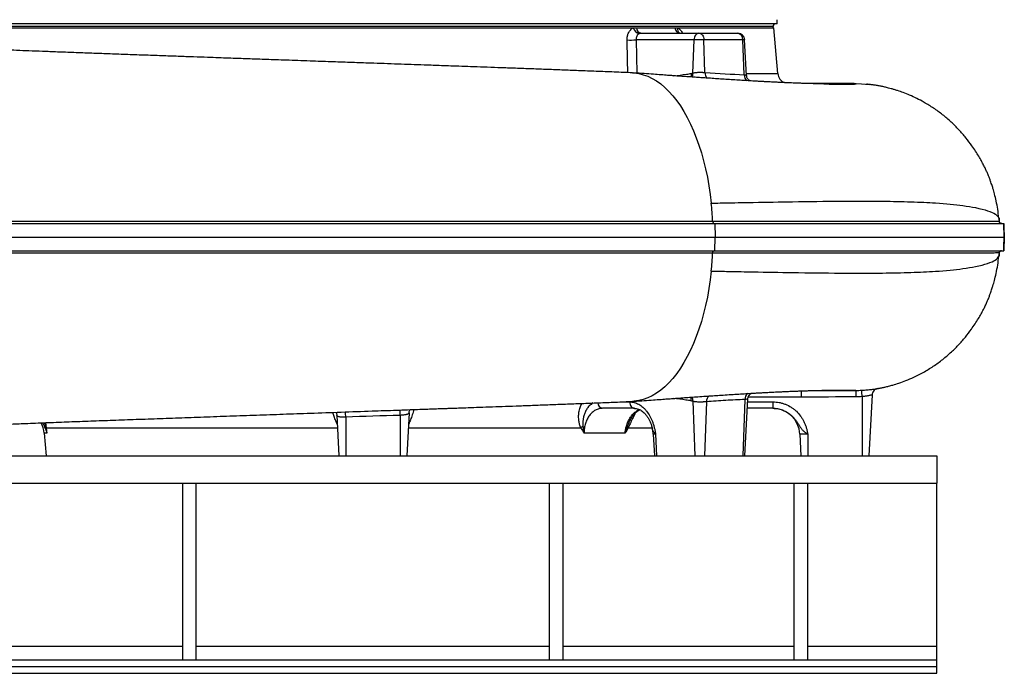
# Model space of a CAD drawing. Header units: millimetres. Extents: x 4 to 1093, y 9 to 2126.
# Tile 4 of 10: x 369 to 1093, y 9 to 490. Entities that reach past the tile are written whole.
import ezdxf

# ---------------------------------------------------------------- set-up
doc = ezdxf.new("R2010")
doc.units = ezdxf.units.MM

msp = doc.modelspace()

# ---------------------------------------------------------------- linework, layer by layer
at = {"color": 7, "linetype": 'Continuous', "lineweight": 25}
for p, q in [((926.22, 487.12), (331.22, 487.12)), ((926.22, 487.12), (926.22, 490.12)), ((333.72, 484.12), (820.29, 484.12)), ((820.29, 484.12), (822.76, 484.12)), ((822.76, 484.12), (850.93, 484.12)), ((825.98, 480.12), (868.57, 480.12)), ((850.93, 484.12), (853.06, 484.12)), ((853.06, 484.12), (923.72, 484.12)), ((868.57, 480.12), (868.92, 480.12)), ((868.92, 480.12), (897.22, 480.12)), ((897.22, 480.12), (897.29, 480.12)), ((923.22, 484.12), (923.22, 485.12)), ((926.67, 450.42), (923.72, 484.12)), ((865.04, 475.38), (822.46, 475.38)), ((864.12, 450.79), (865.04, 475.38)), ((872.25, 475.38), (865.04, 475.38)), ((873.09, 451.25), (872.25, 475.38)), ((900.94, 475.38), (872.25, 475.38)), ((901.95, 449.54), (900.94, 475.38)), ((903.65, 449.15), (902.28, 475.38)), ((982.07, 443.12), (949.23, 443.12)), ((1089.62, 344.1), (1089.27, 344.1)), ((1089.62, 344.1), (1089.62, 341.38)), ((880.33, 340.12), (880.61, 330.12)), ((880.33, 340.12), (880.34, 340.12)), ((880.34, 340.12), (880.62, 330.12)), ((880.33, 320.12), (880.61, 330.12)), ((880.34, 320.12), (880.62, 330.12)), ((880.61, 330.12), (880.62, 330.12)), ((880.33, 320.12), (880.34, 320.12)), ((878.7, 318.31), (878.7, 318.31)), ((1089.27, 316.13), (1089.62, 316.13)), ((1089.62, 318.43), (1089.62, 316.13)), ((1000.64, 218.76), (1000.21, 218.68)), ((1000.22, 218.68), (1000.21, 218.68)), ((902.5, 210.65), (900.96, 169.12)), ((902.42, 169.12), (904.62, 211.06)), ((943.81, 217.12), (943.81, 212.38)), ((988.72, 212.71), (988.72, 169.12)), ((996.08, 214.01), (993.72, 169.12)), ((821.19, 204.12), (797.65, 204.12)), ((864.11, 209.35), (865.6, 169.12)), ((874.15, 208.99), (872.68, 169.12)), ((923, 204.12), (904.26, 204.12)), ((923, 208.86), (923, 204.12)), ((602.16, 199.05), (603.72, 169.12)), ((608.72, 197.67), (608.72, 169.12)), ((648.72, 198.93), (648.72, 169.12)), ((655.39, 200.92), (653.72, 169.12)), ((388.31, 189.73), (388.63, 185.86)), ((834.47, 188.93), (834.44, 189.08)), ((386.73, 185.86), (388.2, 169.12)), ((814.25, 185.86), (784.09, 185.86)), ((835.02, 185.17), (835.86, 169.12)), ((836.73, 185.17), (837.32, 169.12)), ((948.72, 185.17), (942.88, 185.17)), ((942.88, 185.17), (943.72, 169.12)), ((948.72, 185.17), (948.72, 169.12)), ((213.72, 169.12), (1043.72, 169.12)), ((1043.72, 169.12), (1043.72, 149.12)), ((318.72, 149.12), (488.72, 149.12)), ((488.72, 19.12), (488.72, 149.12)), ((488.72, 149.12), (498.72, 149.12)), ((498.72, 19.12), (498.72, 149.12)), ((498.72, 149.12), (758.72, 149.12)), ((758.72, 19.12), (758.72, 149.12)), ((758.72, 149.12), (768.72, 149.12)), ((768.72, 19.12), (768.72, 149.12)), ((768.72, 149.12), (938.72, 149.12)), ((938.72, 19.12), (938.72, 149.12)), ((938.72, 149.12), (948.72, 149.12)), ((948.72, 19.12), (948.72, 149.12)), ((948.72, 149.12), (1043.72, 149.12)), ((1043.72, 29.12), (1043.72, 149.12)), ((1043.72, 19.12), (1043.72, 29.12)), ((213.72, 19.12), (1043.72, 19.12)), ((1043.72, 14.12), (1043.72, 19.12)), ((213.72, 14.12), (1043.72, 14.12)), ((213.72, 9.12), (1043.72, 9.12)), ((1043.72, 9.12), (1043.72, 14.12))]:
    msp.add_line(p, q, dxfattribs=at)
at = {"color": 8, "linetype": 'Continuous', "lineweight": 25}
for p, q in [((923.22, 485.12), (334.22, 485.12)), ((822.46, 475.38), (822.99, 450.8)), ((902.28, 475.38), (900.94, 475.38)), ((903.59, 450.42), (926.67, 450.42)), ((943.81, 212.38), (904.91, 212.38)), ((810.79, 208.86), (817.65, 208.86)), ((904.51, 208.86), (923, 208.86)), ((387.67, 193.57), (388.31, 189.73)), ((388.31, 189.73), (602.64, 189.73)), ((654.8, 189.73), (781.75, 189.73)), ((816.62, 189.73), (834.37, 189.73)), ((388.63, 185.86), (386.73, 185.86)), ((836.73, 185.17), (835.02, 185.17)), ((318.72, 29.12), (488.72, 29.12)), ((498.72, 29.12), (758.72, 29.12)), ((768.72, 29.12), (938.72, 29.12)), ((948.72, 29.12), (1043.72, 29.12))]:
    msp.add_line(p, q, dxfattribs=at)
at = {"color": 7, "linetype": 'Continuous', "lineweight": 25, "flags": 128}
for points in [[(868.57, 480.12), (867.9, 480.03), (867.26, 479.76), (866.66, 479.33), (866.13, 478.75), (865.69, 478.03), (865.36, 477.21), (865.13, 476.32), (865.04, 475.38)], [(868.92, 480.12), (869.55, 480.03), (870.15, 479.76), (870.71, 479.33), (871.21, 478.75), (871.63, 478.03), (871.94, 477.21), (872.15, 476.32), (872.25, 475.38)], [(819.78, 451.02), (821.01, 450.94), (824.33, 450.48), (827.63, 449.66), (830.91, 448.48), (834.15, 446.94), (837.34, 445.04), (840.47, 442.8), (843.54, 440.21), (846.53, 437.29), (849.44, 434.05), (852.25, 430.49), (854.96, 426.62), (857.56, 422.47), (860.04, 418.03), (862.4, 413.33), (864.62, 408.37), (866.71, 403.18), (868.64, 397.77), (870.43, 392.15), (872.06, 386.34), (873.52, 380.36), (874.82, 374.23), (875.95, 367.97), (876.91, 361.59), (877.68, 355.12)], [(982.07, 443.12), (988.28, 442.94), (994.16, 442.43)], [(877.68, 305.12), (876.91, 298.65), (875.95, 292.27), (874.82, 286), (873.52, 279.88), (872.06, 273.9), (870.43, 268.09), (868.64, 262.47), (866.71, 257.06), (864.62, 251.87), (862.4, 246.91), (860.04, 242.21), (857.56, 237.77), (854.96, 233.62), (852.25, 229.75), (849.44, 226.19), (846.53, 222.95), (843.54, 220.03), (840.47, 217.44), (837.34, 215.2), (834.15, 213.3), (830.91, 211.76), (827.63, 210.58), (824.33, 209.76), (821.01, 209.3), (819.78, 209.22)], [(817.65, 208.86), (817.75, 207.92), (817.97, 207.03), (818.31, 206.21), (818.75, 205.49), (819.28, 204.91), (819.88, 204.48), (820.52, 204.21), (821.19, 204.12)]]:
    msp.add_lwpolyline(points, dxfattribs=at)
at = {"color": 8, "linetype": 'Continuous', "lineweight": 25, "flags": 128}
for points in [[(816.31, 451.16), (816.11, 460.38), (815.78, 475.21)], [(949.34, 217.13), (956.91, 217.14), (970.01, 217.2), (984.12, 217.3), (984.12, 217.3), (984.12, 217.3)], [(648.72, 198.93), (648.7, 199.93), (648.67, 200.89), (648.65, 201.74), (648.63, 202.48), (648.61, 202.97)], [(608.72, 197.67), (608.69, 198.68), (608.65, 199.64), (608.62, 200.5), (608.59, 201.23), (608.58, 201.55)]]:
    msp.add_lwpolyline(points, dxfattribs=at)
at = {"color": 7, "linetype": 'Continuous', "lineweight": 25}
for centre, radius, start, end in [((925.22, 485.12), 2, 90, 180), ((825.83, 485.41), 5.69, 193.14047, 258.48425), ((826.77, 484.06), 4.02, 179.11101, 258.59581), ((855.15, 484.31), 4.22, 182.5787, 262.80681), ((896.53, 475.74), 4.43, 355.29623, 80.99458), ((897.29, 475.12), 5, 3, 90), ((817.96, 519.74), 44.59, 267.19514, 275.79041), ((934.64, 451.12), 8, 185, 246.54485), ((643.59, 330.43), 235.39, 2.79852, 6.02017), ((643.59, 329.81), 235.39, 353.97983, 357.20148), ((560.19, 191.35), 429.07, 2.85278, 3.48555), ((1001.07, 213.75), 5, 144.69644, 176.99999), ((922.91, 184.12), 20, 3, 90), ((366.81, 184.12), 20, 5, 27.87527), ((389.37, 189.04), 1.55, 151.71923, 180.67736), ((387.98, 188.3), 1.47, 77.00679, 89.22544), ((788.51, 182.77), 9.7, 122.78893, 134.1428), ((819.19, 191.69), 3.23, 193.69404, 217.36007), ((815.04, 184.12), 20, 3, 14.06828)]:
    msp.add_arc(centre, radius, start, end, dxfattribs=at)
at = {"color": 8, "linetype": 'Continuous', "lineweight": 25}
for centre, radius, start, end in [((856.63, 483.16), 3.69, 164.97689, 235.2817), ((858.44, 450.3), 5.71, 334.44793, 4.85109), ((878.29, 450.89), 5.22, 176.05859, 227.40844), ((906.95, 449.32), 5, 177.50127, 235.2511), ((1001.07, 213.75), 5, 99.58511, 144.69641), ((858.45, 209.82), 5.69, 355.30396, 26.94877), ((879.19, 209.31), 5.05, 128.48696, 183.67063), ((907.52, 210.93), 5.03, 125.11011, 183.15141), ((798.38, 208.27), 4.21, 181.22143, 259.90147)]:
    msp.add_arc(centre, radius, start, end, dxfattribs=at)
at = {"color": 7, "linetype": 'Continuous', "lineweight": 25}
for points, knots in [([(815.78, 475.21), (815.76, 476.19), (815.85, 477.14), (816.09, 478.3), (816.15, 478.53), (816.28, 478.98), (816.35, 479.2), (816.57, 479.85), (816.74, 480.26), (817.14, 481.05), (817.37, 481.43), (817.86, 482.12), (818.12, 482.44), (818.54, 482.88), (818.69, 483.02), (818.99, 483.28), (819.14, 483.41), (819.62, 483.76), (819.95, 483.96), (820.29, 484.12)], [0, 0, 0, 0, 0.25, 0.25, 0.3125, 0.3125, 0.375, 0.375, 0.5, 0.5, 0.625, 0.625, 0.75, 0.75, 0.8125, 0.8125, 0.875, 0.875, 1, 1, 1, 1]), ([(824.69, 479.84), (824.51, 479.76), (824.34, 479.66), (824.01, 479.43), (823.85, 479.3), (823.56, 479), (823.42, 478.84), (823.17, 478.5), (823.06, 478.31), (822.86, 477.91), (822.77, 477.71), (822.63, 477.27), (822.57, 477.05), (822.45, 476.35), (822.42, 475.87), (822.46, 475.38)], [0, 0, 0, 0, 0.125, 0.125, 0.25, 0.25, 0.375, 0.375, 0.5, 0.5, 0.625, 0.625, 0.75, 0.75, 1, 1, 1, 1]), ([(825.98, 480.12), (825.75, 480.12), (825.53, 480.1), (825.11, 480), (824.9, 479.93), (824.69, 479.84)], [0, 0, 0, 0, 0.5, 0.5, 1, 1, 1, 1]), ([(854.64, 480.12), (854.58, 480.13), (854.51, 480.13), (854.52, 480.13), (854.52, 480.13)], [0, 0, 0, 0, 0.994144, 1, 1, 1, 1]), ([(819.78, 451.02), (815.3, 451.2), (806.56, 451.56), (793.27, 452.08), (780.37, 452.58), (767.91, 453.06), (755.95, 453.51), (744.09, 453.95), (732.44, 454.37), (721.08, 454.79), (710.57, 455.17), (700.95, 455.51), (692.28, 455.82), (684.56, 456.09), (677.8, 456.33), (671.85, 456.54), (661.73, 456.9), (646.82, 457.42), (629.17, 458.04), (613.28, 458.6), (599.19, 459.09), (586.59, 459.53), (575.8, 459.91), (567.31, 460.21), (559.43, 460.48), (552.25, 460.73), (545.78, 460.96), (539.99, 461.17), (534.47, 461.36), (528.71, 461.57), (522.22, 461.8), (514.88, 462.06), (506.28, 462.36), (496.38, 462.71), (485.12, 463.12), (472.89, 463.55), (459.91, 464.02), (446.75, 464.49), (433.97, 464.95), (421.29, 465.41), (408.86, 465.87), (396.8, 466.32), (385.77, 466.74), (375.76, 467.13), (366.72, 467.49), (358.04, 467.85), (349.31, 468.23), (340.24, 468.63), (332.46, 469), (325.96, 469.32), (320.77, 469.59), (316.01, 469.85), (312.19, 470.06), (309.32, 470.23), (307.24, 470.36), (305.43, 470.47), (303.59, 470.59), (301.44, 470.73), (298.86, 470.91), (295.89, 471.12), (292.82, 471.36), (289.75, 471.62), (286.81, 471.89), (284.04, 472.18), (282.52, 472.39), (281.71, 472.51)], [0, 0, 0, 0, 0.024604, 0.047978, 0.070155, 0.091156, 0.11099, 0.12966, 0.149337, 0.167526, 0.184222, 0.199422, 0.213125, 0.225124, 0.235676, 0.244783, 0.252961, 0.282903, 0.314091, 0.33478, 0.356517, 0.379316, 0.393244, 0.406631, 0.418887, 0.430015, 0.44021, 0.449232, 0.457253, 0.466156, 0.476458, 0.488162, 0.501276, 0.517895, 0.536352, 0.556662, 0.578839, 0.601994, 0.624295, 0.64567, 0.66937, 0.691669, 0.712537, 0.731971, 0.749981, 0.76666, 0.785585, 0.80545, 0.826243, 0.838931, 0.851945, 0.864711, 0.875645, 0.882659, 0.888583, 0.893419, 0.898359, 0.904953, 0.913214, 0.923153, 0.93482, 0.948264, 0.963554, 0.980784, 1, 1, 1, 1]), ([(961.01, 442.84), (960.47, 442.85), (959.39, 442.86), (956.85, 442.91), (953.6, 442.99), (950.27, 443.09), (947.18, 443.18), (944.28, 443.28), (941.57, 443.38), (939.12, 443.47), (936.73, 443.57), (934.25, 443.67), (931.45, 443.79), (928.47, 443.93), (925.63, 444.06), (923.21, 444.18), (921.05, 444.29), (918.83, 444.41), (916.21, 444.55), (913.33, 444.71), (909.92, 444.9), (906.02, 445.12), (901.39, 445.4), (896.41, 445.7), (891.18, 446.04), (885.97, 446.37), (880.87, 446.71), (876.24, 447.02), (871.91, 447.31), (867.89, 447.59), (863.8, 447.87), (859.92, 448.15), (856.96, 448.35), (854.85, 448.5), (853.19, 448.62), (851.15, 448.77), (848.56, 448.95), (845.07, 449.2), (840.53, 449.53), (834.82, 449.94), (828.13, 450.42), (823.3, 450.77), (820.74, 450.96)], [0, 0, 0, 0, 0.035224, 0.070737, 0.106659, 0.140078, 0.169572, 0.195353, 0.220459, 0.246019, 0.266322, 0.288653, 0.313028, 0.339053, 0.362264, 0.381442, 0.39602, 0.412182, 0.432087, 0.454276, 0.474817, 0.504838, 0.53566, 0.568315, 0.60271, 0.635742, 0.665604, 0.696241, 0.718734, 0.742068, 0.766255, 0.789138, 0.808143, 0.816167, 0.82451, 0.835744, 0.849963, 0.8672, 0.893046, 0.923749, 0.959392, 1, 1, 1, 1]), ([(862.82, 447.94), (862.83, 447.96), (863.08, 448.37), (863.22, 449.3), (863.27, 450.21), (863.24, 450.58), (863.24, 450.61)], [0, 0, 0, 0, 0.029914, 0.609955, 0.971232, 1, 1, 1, 1]), ([(864.12, 450.79), (864.41, 450.89), (864.73, 450.97), (865.41, 451.13), (865.77, 451.19), (866.33, 451.27), (866.52, 451.3), (866.92, 451.34), (867.12, 451.36), (867.72, 451.41), (868.13, 451.43), (868.95, 451.45), (869.37, 451.45), (870.19, 451.44), (870.58, 451.43), (871.17, 451.4), (871.36, 451.39), (871.74, 451.37), (871.92, 451.35), (872.45, 451.31), (872.78, 451.28), (873.09, 451.25)], [0, 0, 0, 0, 0.125, 0.125, 0.25, 0.25, 0.3125, 0.3125, 0.375, 0.375, 0.5, 0.5, 0.625, 0.625, 0.75, 0.75, 0.8125, 0.8125, 0.875, 0.875, 1, 1, 1, 1]), ([(906.17, 445.12), (906.09, 445.16), (905.76, 445.33), (905.14, 445.83), (904.45, 446.62), (903.94, 447.63), (903.67, 448.51), (903.68, 449.02), (903.69, 449.14)], [0, 0, 0, 0, 0.063747, 0.257609, 0.470021, 0.695631, 0.928342, 1, 1, 1, 1]), ([(960.66, 442.85), (960.92, 442.84), (963.39, 442.79), (967.22, 442.74), (972.14, 442.68), (976.38, 442.66), (979.9, 442.68), (982.47, 442.72), (983.96, 442.8), (984.38, 442.9), (983.83, 443), (982.66, 443.08), (982.07, 443.12)], [0, 0, 0, 0, 0.010873, 0.105329, 0.200522, 0.296455, 0.411611, 0.527746, 0.644745, 0.762515, 0.880979, 1, 1, 1, 1]), ([(1089.29, 344.1), (1089.06, 346.27), (1088.59, 350.51), (1087.48, 356.42), (1086.28, 361.51), (1085.14, 365.52), (1084.22, 368.43), (1083.56, 370.37), (1083.06, 371.75), (1082.47, 373.35), (1081.65, 375.45), (1080.58, 377.97), (1079.44, 380.46), (1078.14, 383.12), (1076.47, 386.27), (1074.5, 389.72), (1072.16, 393.49), (1069.07, 398.04), (1065.03, 403.38), (1059.96, 409.21), (1054.23, 414.91), (1048.01, 420.22), (1041.38, 425.07), (1034.98, 429.03), (1029.06, 432.17), (1023.92, 434.54), (1019.2, 436.42), (1015.41, 437.74), (1012.45, 438.66), (1010.23, 439.3), (1007.7, 439.97), (1005.03, 440.6), (1002.35, 441.17), (999.76, 441.65), (997.21, 442.05), (994.61, 442.39), (992.95, 442.56), (992.06, 442.65)], [0, 0, 0, 0, 0.038959, 0.07634, 0.107732, 0.132694, 0.150904, 0.162148, 0.169294, 0.176509, 0.191661, 0.208481, 0.227572, 0.24854, 0.270685, 0.294449, 0.320217, 0.348304, 0.389773, 0.435751, 0.482899, 0.530389, 0.578049, 0.625709, 0.661346, 0.694735, 0.724289, 0.750112, 0.765313, 0.778944, 0.791355, 0.811764, 0.836825, 0.867753, 0.905111, 0.949156, 1, 1, 1, 1]), ([(877.68, 355.12), (879.84, 355.16), (884.16, 355.24), (894.6, 355.43), (912.78, 355.76), (953.68, 356.46), (992.89, 356.81), (1025.09, 356.19), (1045.51, 355.25), (1061.13, 353.73), (1077.32, 351.05), (1086.56, 347.89), (1088.99, 345.08), (1089.27, 344.1)], [0, 0, 0, 0, 0.0154066, 0.0308131, 0.0752934, 0.1494272, 0.3471175, 0.4223331, 0.4975487, 0.6012194, 0.6634218, 0.821574, 0.9036625, 0.9036625, 0.9036625, 0.9036625]), ([(344, 341.94), (364.61, 341.94), (385.76, 341.94), (418.27, 341.94), (429.24, 341.94), (451.44, 341.94), (462.67, 341.94), (479.72, 341.94), (485.44, 341.94), (496.94, 341.94), (502.72, 341.94), (520.18, 341.94), (531.81, 341.94), (555.09, 341.94), (566.73, 341.94), (590.02, 341.94), (601.67, 341.94), (624.96, 341.94), (636.61, 341.93), (654.09, 341.93), (659.92, 341.93), (668.66, 341.93), (671.57, 341.93), (677.4, 341.93), (680.31, 341.93), (694.87, 341.93), (706.39, 341.93), (729.17, 341.93), (740.42, 341.93), (762.68, 341.93), (773.69, 341.93), (795.44, 341.93), (806.18, 341.93), (822.11, 341.93), (827.39, 341.93), (837.87, 341.93), (843.08, 341.93), (853.43, 341.93), (858.56, 341.93), (866.17, 341.93), (868.7, 341.93), (872.46, 341.93), (874.34, 341.92), (876.53, 341.92), (877.61, 341.92), (878.16, 341.92), (878.39, 341.92), (878.55, 341.92), (878.63, 341.92), (878.7, 341.92)], [0, 0, 0, 0, 0.125, 0.125, 0.1875, 0.1875, 0.25, 0.25, 0.28125, 0.28125, 0.3125, 0.3125, 0.375, 0.375, 0.4375, 0.4375, 0.5, 0.5, 0.5625, 0.5625, 0.59375, 0.59375, 0.609375, 0.609375, 0.625, 0.625, 0.6875, 0.6875, 0.75, 0.75, 0.8125, 0.8125, 0.875, 0.875, 0.90625, 0.90625, 0.9375, 0.9375, 0.96875, 0.96875, 0.984375, 0.984375, 0.992187, 0.996094, 0.998047, 0.999023, 0.999512, 0.999512, 1, 1, 1, 1]), ([(878.7, 341.92), (878.72, 341.68), (878.75, 341.44), (878.84, 341.11), (878.88, 341.01), (878.96, 340.81), (879.01, 340.72), (879.1, 340.56), (879.16, 340.48), (879.27, 340.35), (879.33, 340.3), (879.46, 340.21), (879.52, 340.18), (879.65, 340.13), (879.72, 340.12), (879.79, 340.12)], [0, 0, 0, 0, 0.25, 0.25, 0.375, 0.375, 0.5, 0.5, 0.625, 0.625, 0.75, 0.75, 0.875, 0.875, 1, 1, 1, 1]), ([(878.7, 341.92), (880.67, 341.92), (882.63, 341.91), (886.54, 341.9), (888.48, 341.9), (894.28, 341.89), (898.11, 341.88), (905.69, 341.86), (909.43, 341.86), (914.99, 341.85), (916.83, 341.85), (920.49, 341.84), (922.31, 341.84), (931.32, 341.83), (938.32, 341.83), (951.92, 341.83), (958.51, 341.83), (977.67, 341.84), (989.62, 341.85), (1006.28, 341.87), (1011.62, 341.88), (1018.02, 341.89), (1019.29, 341.89), (1021.79, 341.89), (1023.02, 341.89), (1026.67, 341.9), (1029.04, 341.9), (1040.56, 341.91), (1048.74, 341.91), (1057.63, 341.91), (1059.35, 341.91), (1062.63, 341.9), (1064.2, 341.9), (1068.7, 341.89), (1071.42, 341.88), (1075.08, 341.87), (1076.23, 341.87), (1078.38, 341.86), (1079.39, 341.85), (1082.19, 341.84), (1083.77, 341.83), (1086.36, 341.82), (1087.38, 341.81), (1088.86, 341.8), (1089.31, 341.81), (1089.51, 341.82)], [0, 0, 0, 0, 0.015625, 0.015625, 0.03125, 0.03125, 0.0625, 0.0625, 0.09375, 0.09375, 0.109375, 0.109375, 0.125, 0.125, 0.1875, 0.1875, 0.25, 0.25, 0.375, 0.375, 0.4375, 0.4375, 0.453125, 0.453125, 0.46875, 0.46875, 0.5, 0.5, 0.625, 0.625, 0.65625, 0.65625, 0.6875, 0.6875, 0.75, 0.75, 0.78125, 0.78125, 0.8125, 0.8125, 0.875, 0.875, 0.9375, 0.9375, 1, 1, 1, 1]), ([(1089.27, 344.1), (1089.26, 344.09), (1089.27, 343.89), (1089.32, 343.4), (1089.34, 343.29), (1089.36, 343.05), (1089.38, 342.92), (1089.43, 342.5), (1089.47, 342.18), (1089.51, 341.82)], [0, 0, 0, 0, 0.5, 0.5, 0.625, 0.625, 0.75, 0.75, 1, 1, 1, 1]), ([(1091.52, 340.12), (1091.4, 340.12), (1091.28, 340.13), (1091.04, 340.17), (1090.92, 340.21), (1090.59, 340.33), (1090.4, 340.45), (1090.15, 340.66), (1090.08, 340.74), (1089.95, 340.89), (1089.89, 340.98), (1089.74, 341.22), (1089.67, 341.4), (1089.62, 341.57)], [0, 0, 0, 0, 0.125, 0.125, 0.25, 0.25, 0.5, 0.5, 0.625, 0.625, 0.75, 0.75, 1, 1, 1, 1]), ([(1089.62, 341.16), (1089.69, 341.02), (1089.78, 340.89), (1090, 340.65), (1090.13, 340.53), (1090.42, 340.34), (1090.59, 340.26), (1090.95, 340.15), (1091.15, 340.12), (1091.35, 340.12)], [0, 0, 0, 0, 0.25, 0.25, 0.5, 0.5, 0.75, 0.75, 1, 1, 1, 1]), ([(342.29, 340.12), (347.7, 340.12), (353.17, 340.12), (391.13, 340.12), (425.46, 340.12), (496.19, 340.12), (532.58, 340.12), (587.23, 340.12), (605.45, 340.12), (641.69, 340.12), (659.72, 340.12), (713.32, 340.12), (748.44, 340.12), (816.42, 340.12), (849.26, 340.12), (880.33, 340.12)], [0.3537028, 0.3537028, 0.3537028, 0.3537028, 0.375, 0.375, 0.5, 0.5, 0.625, 0.625, 0.6875, 0.6875, 0.75, 0.75, 0.875, 0.875, 0.9999988, 0.9999988, 0.9999988, 0.9999988]), ([(880.34, 340.12), (884.8, 340.12), (889.29, 340.12), (898.1, 340.12), (902.44, 340.12), (915.3, 340.12), (923.63, 340.12), (947.86, 340.12), (963, 340.12), (991.06, 340.12), (1003.99, 340.12), (1027.46, 340.12), (1038.01, 340.12), (1056.51, 340.12), (1064.46, 340.12), (1077.49, 340.12), (1082.59, 340.12), (1089.89, 340.12), (1092.09, 340.12), (1092.85, 340.12), (1092.87, 340.12), (1092.89, 340.12)], [0, 0, 0, 0, 0.03125, 0.03125, 0.0625, 0.0625, 0.125, 0.125, 0.25, 0.25, 0.375, 0.375, 0.5, 0.5, 0.625, 0.625, 0.75, 0.75, 0.875, 0.875, 0.8788333, 0.8788333, 0.8788333, 0.8788333]), ([(1092.89, 340.12), (1092.91, 339.4), (1092.93, 338.65), (1092.99, 337.08), (1093.02, 336.26), (1093.07, 334.99), (1093.09, 334.56), (1093.12, 333.68), (1093.14, 333.24), (1093.2, 331.92), (1093.25, 331.02), (1093.3, 330.12)], [0, 0, 0, 0, 0.25, 0.25, 0.5, 0.5, 0.625, 0.625, 0.75, 0.75, 1, 1, 1, 1]), ([(1093.35, 330.12), (1093.3, 331.02), (1093.26, 331.91), (1093.2, 333.24), (1093.18, 333.68), (1093.14, 334.55), (1093.12, 334.98), (1093.07, 336.24), (1093.04, 337.06), (1092.99, 338.24), (1092.98, 338.63), (1092.95, 339.39), (1092.94, 339.76), (1092.93, 340.12)], [0, 0, 0, 0, 0.25, 0.25, 0.375, 0.375, 0.5, 0.5, 0.75, 0.75, 0.875, 0.875, 1, 1, 1, 1]), ([(341.41, 330.12), (347.03, 330.12), (352.71, 330.12), (390.92, 330.12), (425.29, 330.12), (496.09, 330.12), (532.52, 330.12), (587.22, 330.12), (605.46, 330.12), (641.74, 330.12), (659.78, 330.12), (713.43, 330.12), (748.59, 330.12), (816.64, 330.12), (849.51, 330.12), (880.61, 330.12)], [0.3528839, 0.3528839, 0.3528839, 0.3528839, 0.375, 0.375, 0.5, 0.5, 0.625, 0.625, 0.6875, 0.6875, 0.75, 0.75, 0.875, 0.875, 1, 1, 1, 1]), ([(880.62, 330.12), (885.09, 330.12), (889.58, 330.12), (898.4, 330.12), (902.75, 330.12), (915.62, 330.12), (923.96, 330.12), (948.22, 330.12), (963.37, 330.12), (991.47, 330.12), (1004.41, 330.12), (1027.91, 330.12), (1038.47, 330.12), (1056.99, 330.12), (1064.95, 330.12), (1078, 330.12), (1083.1, 330.12), (1090.33, 330.12), (1092.52, 330.12), (1093.3, 330.12)], [0, 0, 0, 0, 0.03125, 0.03125, 0.0625, 0.0625, 0.125, 0.125, 0.25, 0.25, 0.375, 0.375, 0.5, 0.5, 0.625, 0.625, 0.75, 0.75, 0.8722161, 0.8722161, 0.8722161, 0.8722161]), ([(1092.89, 320.12), (1092.91, 320.84), (1092.93, 321.59), (1092.99, 323.16), (1093.02, 323.98), (1093.07, 325.25), (1093.09, 325.68), (1093.12, 326.56), (1093.14, 327), (1093.2, 328.32), (1093.25, 329.22), (1093.3, 330.12)], [0, 0, 0, 0, 0.25, 0.25, 0.5, 0.5, 0.625, 0.625, 0.75, 0.75, 1, 1, 1, 1]), ([(1093.35, 330.12), (1093.3, 329.22), (1093.26, 328.33), (1093.2, 327), (1093.18, 326.55), (1093.14, 325.69), (1093.12, 325.26), (1093.07, 324), (1093.04, 323.18), (1092.99, 321.99), (1092.98, 321.6), (1092.95, 320.85), (1092.94, 320.48), (1092.93, 320.12)], [0, 0, 0, 0, 0.25, 0.25, 0.375, 0.375, 0.5, 0.5, 0.75, 0.75, 0.875, 0.875, 1, 1, 1, 1]), ([(342.29, 320.12), (347.7, 320.12), (353.17, 320.12), (391.13, 320.12), (425.46, 320.12), (496.19, 320.12), (532.58, 320.12), (587.23, 320.12), (605.45, 320.12), (641.69, 320.12), (659.72, 320.12), (713.32, 320.12), (748.44, 320.12), (816.42, 320.12), (849.26, 320.12), (880.33, 320.12)], [0.3537028, 0.3537028, 0.3537028, 0.3537028, 0.375, 0.375, 0.5, 0.5, 0.625, 0.625, 0.6875, 0.6875, 0.75, 0.75, 0.875, 0.875, 1, 1, 1, 1]), ([(878.7, 318.31), (878.72, 318.56), (878.75, 318.8), (878.84, 319.13), (878.88, 319.23), (878.96, 319.43), (879.01, 319.52), (879.1, 319.68), (879.16, 319.76), (879.27, 319.89), (879.33, 319.94), (879.46, 320.03), (879.52, 320.06), (879.65, 320.11), (879.72, 320.12), (879.79, 320.12)], [0, 0, 0, 0, 0.25, 0.25, 0.375, 0.375, 0.5, 0.5, 0.625, 0.625, 0.75, 0.75, 0.875, 0.875, 1, 1, 1, 1]), ([(880.34, 320.12), (884.8, 320.12), (889.29, 320.12), (898.1, 320.12), (902.44, 320.12), (915.3, 320.12), (923.63, 320.12), (947.86, 320.12), (963, 320.12), (991.06, 320.12), (1003.99, 320.12), (1027.46, 320.12), (1038.01, 320.12), (1056.51, 320.12), (1064.46, 320.12), (1077.49, 320.12), (1082.59, 320.12), (1089.89, 320.12), (1092.09, 320.12), (1092.85, 320.12), (1092.87, 320.12), (1092.89, 320.12)], [0.0000021, 0.0000021, 0.0000021, 0.0000021, 0.03125, 0.03125, 0.0625, 0.0625, 0.125, 0.125, 0.25, 0.25, 0.375, 0.375, 0.5, 0.5, 0.625, 0.625, 0.75, 0.75, 0.875, 0.875, 0.8788333, 0.8788333, 0.8788333, 0.8788333]), ([(1091.34, 320.12), (1091.15, 320.12), (1090.96, 320.09), (1090.59, 319.98), (1090.43, 319.9), (1090.13, 319.71), (1090, 319.6), (1089.78, 319.35), (1089.69, 319.22), (1089.62, 319.09)], [0, 0, 0, 0, 0.25, 0.25, 0.5, 0.5, 0.75, 0.75, 1, 1, 1, 1]), ([(1089.62, 318.67), (1089.67, 318.84), (1089.74, 319.01), (1089.94, 319.34), (1090.07, 319.5), (1090.32, 319.71), (1090.41, 319.78), (1090.6, 319.9), (1090.7, 319.95), (1090.92, 320.03), (1091.04, 320.06), (1091.28, 320.11), (1091.4, 320.12), (1091.52, 320.12)], [0, 0, 0, 0, 0.25, 0.25, 0.5, 0.5, 0.625, 0.625, 0.75, 0.75, 0.875, 0.875, 1, 1, 1, 1]), ([(878.7, 318.31), (876.23, 318.31), (873.73, 318.31), (868.72, 318.31), (866.21, 318.31), (858.62, 318.31), (853.51, 318.31), (843.18, 318.31), (837.98, 318.31), (827.52, 318.31), (822.26, 318.31), (806.38, 318.31), (795.66, 318.31), (773.96, 318.31), (762.99, 318.31), (740.79, 318.31), (729.56, 318.31), (706.85, 318.31), (695.36, 318.31), (680.84, 318.31), (677.93, 318.31), (672.12, 318.31), (669.21, 318.31), (660.49, 318.31), (654.68, 318.31), (637.24, 318.3), (625.62, 318.3), (602.38, 318.3), (590.77, 318.3), (567.54, 318.3), (555.92, 318.3), (532.7, 318.3), (521.09, 318.3), (503.68, 318.3), (497.89, 318.3), (486.36, 318.3), (480.61, 318.3), (463.47, 318.3), (452.15, 318.3), (435.35, 318.3), (429.77, 318.3), (418.68, 318.29), (413.16, 318.29), (385.79, 318.29), (364.56, 318.29), (344, 318.29)], [0, 0, 0, 0, 0.015625, 0.015625, 0.03125, 0.03125, 0.0625, 0.0625, 0.09375, 0.09375, 0.125, 0.125, 0.1875, 0.1875, 0.25, 0.25, 0.3125, 0.3125, 0.375, 0.375, 0.390625, 0.390625, 0.40625, 0.40625, 0.4375, 0.4375, 0.5, 0.5, 0.5625, 0.5625, 0.625, 0.625, 0.6875, 0.6875, 0.71875, 0.71875, 0.75, 0.75, 0.8125, 0.8125, 0.84375, 0.84375, 0.875, 0.875, 1, 1, 1, 1]), ([(877.68, 305.12), (879.84, 305.08), (884.16, 305), (894.6, 304.81), (912.77, 304.48), (953.61, 303.78), (992.77, 303.42), (1024.98, 304.05), (1045.42, 304.98), (1061.06, 306.51), (1077.28, 309.19), (1086.54, 312.34), (1088.98, 315.16), (1089.26, 316.13)], [0, 0, 0, 0, 0.0154066, 0.0308131, 0.0752934, 0.1494272, 0.3471175, 0.4223331, 0.4975487, 0.6012194, 0.6634218, 0.821574, 0.9036643, 0.9036643, 0.9036643, 0.9036643]), ([(1089.51, 318.42), (1089.31, 318.43), (1088.85, 318.44), (1087.37, 318.43), (1086.36, 318.43), (1083.76, 318.41), (1082.18, 318.4), (1079.38, 318.39), (1078.38, 318.38), (1076.22, 318.37), (1075.07, 318.37), (1071.42, 318.36), (1068.7, 318.35), (1064.2, 318.34), (1062.63, 318.34), (1059.35, 318.33), (1057.63, 318.33), (1048.73, 318.33), (1040.56, 318.33), (1029.04, 318.34), (1026.67, 318.34), (1023.02, 318.35), (1021.78, 318.35), (1019.28, 318.35), (1018.02, 318.35), (1011.62, 318.36), (1006.28, 318.37), (989.63, 318.39), (977.68, 318.4), (958.52, 318.41), (951.92, 318.41), (938.33, 318.41), (931.32, 318.4), (922.31, 318.4), (920.49, 318.39), (916.83, 318.39), (914.99, 318.39), (909.43, 318.38), (905.68, 318.38), (898.11, 318.36), (894.28, 318.35), (888.48, 318.34), (886.54, 318.34), (882.63, 318.33), (880.67, 318.32), (878.7, 318.31)], [0, 0, 0, 0, 0.0625, 0.0625, 0.125, 0.125, 0.1875, 0.1875, 0.21875, 0.21875, 0.25, 0.25, 0.3125, 0.3125, 0.34375, 0.34375, 0.375, 0.375, 0.5, 0.5, 0.53125, 0.53125, 0.546875, 0.546875, 0.5625, 0.5625, 0.625, 0.625, 0.75, 0.75, 0.8125, 0.8125, 0.875, 0.875, 0.890625, 0.890625, 0.90625, 0.90625, 0.9375, 0.9375, 0.96875, 0.96875, 0.984375, 0.984375, 1, 1, 1, 1]), ([(999.29, 218.55), (999.4, 218.56), (999.8, 218.63), (1000.68, 218.78), (1001.87, 219), (1003.42, 219.31), (1005.63, 219.78), (1008.37, 220.43), (1011.83, 221.37), (1016.11, 222.7), (1021.25, 224.57), (1026.88, 227), (1033.34, 230.25), (1040.21, 234.37), (1047.2, 239.37), (1053.64, 244.79), (1059.49, 250.52), (1064.61, 256.35), (1068.7, 261.68), (1071.84, 266.25), (1074.22, 270.05), (1076.25, 273.55), (1077.96, 276.76), (1079.32, 279.51), (1080.48, 282.02), (1081.57, 284.6), (1082.41, 286.73), (1083.02, 288.36), (1083.51, 289.73), (1084.17, 291.64), (1085.08, 294.51), (1086.22, 298.52), (1087.45, 303.65), (1088.58, 309.64), (1089.05, 313.94), (1089.29, 316.13)], [0, 0, 0, 0, 0.004884, 0.018378, 0.030335, 0.041081, 0.057764, 0.076969, 0.099662, 0.131621, 0.168883, 0.211591, 0.256735, 0.316202, 0.374607, 0.431706, 0.487282, 0.540855, 0.58948, 0.62249, 0.652844, 0.680911, 0.707138, 0.732047, 0.754965, 0.775097, 0.793156, 0.801724, 0.810162, 0.82275, 0.843735, 0.872863, 0.909752, 0.953867, 1, 1, 1, 1]), ([(1089.51, 318.42), (1089.47, 318.06), (1089.43, 317.74), (1089.36, 317.17), (1089.33, 316.93), (1089.29, 316.55), (1089.28, 316.4), (1089.26, 316.2), (1089.26, 316.14), (1089.26, 316.13)], [0, 0, 0, 0, 0.25, 0.25, 0.5, 0.5, 0.75, 0.75, 1, 1, 1, 1]), ([(820.74, 209.28), (823.31, 209.47), (828.13, 209.82), (834.81, 210.3), (840.52, 210.71), (845.26, 211.05), (849.09, 211.33), (852.04, 211.54), (854.29, 211.7), (856.23, 211.84), (859.01, 212.03), (862.93, 212.31), (868.08, 212.67), (873.45, 213.04), (878.77, 213.4), (884.03, 213.75), (889.48, 214.1), (895.1, 214.46), (900.52, 214.8), (905.55, 215.1), (909.59, 215.33), (912.93, 215.52), (915.57, 215.67), (918.04, 215.8), (920.13, 215.91), (922.02, 216.01), (923.97, 216.1), (926.3, 216.22), (928.99, 216.34), (931.79, 216.47), (934.39, 216.58), (936.7, 216.68), (938.99, 216.77), (941.39, 216.86), (944.11, 216.96), (947.01, 217.06), (950.11, 217.15), (953.45, 217.25), (956.69, 217.33), (959.22, 217.38), (960.3, 217.39), (960.83, 217.4)], [0, 0, 0, 0, 0.040657, 0.076328, 0.107043, 0.132894, 0.153656, 0.169869, 0.181591, 0.191245, 0.202363, 0.2285, 0.257751, 0.29104, 0.322573, 0.352453, 0.386741, 0.423935, 0.459494, 0.492944, 0.525328, 0.543961, 0.564096, 0.582899, 0.598599, 0.61162, 0.626397, 0.644142, 0.667082, 0.691543, 0.714217, 0.735078, 0.754138, 0.779699, 0.804804, 0.830616, 0.86015, 0.893605, 0.929515, 0.96494, 1, 1, 1, 1]), ([(960.46, 217.39), (962.36, 217.43), (966.61, 217.5), (971.65, 217.55), (976.02, 217.58), (979.35, 217.56), (981.83, 217.53), (983.44, 217.47), (984.28, 217.39), (984.17, 217.33), (984.12, 217.3)], [0, 0, 0, 0, 0.108866, 0.242876, 0.366848, 0.491852, 0.617798, 0.744549, 0.871975, 1, 1, 1, 1]), ([(988.46, 217.44), (989.11, 217.48), (990.44, 217.55), (992.37, 217.71), (994.19, 217.89), (995.85, 218.07), (997.3, 218.26), (998.5, 218.43), (999.41, 218.56), (1000.04, 218.65), (1000.13, 218.67), (1000.17, 218.67)], [0, 0, 0, 0, 0.10724, 0.2179, 0.326284, 0.437952, 0.54846, 0.662176, 0.773725, 0.888401, 1, 1, 1, 1]), ([(862.35, 212.27), (862.36, 212.25), (862.61, 211.85), (862.74, 210.92), (862.79, 210.02), (862.77, 209.65), (862.76, 209.62)], [0, 0, 0, 0, 0.02109, 0.605829, 0.970951, 1, 1, 1, 1]), ([(902.5, 210.65), (897.78, 210.43), (893.05, 210.18), (883.6, 209.63), (878.88, 209.32), (874.15, 208.99)], [0, 0, 0, 0, 0.5, 0.5, 1, 1, 1, 1]), ([(904.65, 211.05), (904.67, 211.37), (904.72, 212.07), (905.12, 213.05), (905.68, 213.92), (906.33, 214.57), (906.91, 215), (907.23, 215.15), (907.34, 215.2)], [0, 0, 0, 0, 0.179496, 0.39477, 0.588628, 0.764789, 0.923202, 1, 1, 1, 1]), ([(984.12, 217.3), (984.12, 217.3), (984.12, 217.27), (984.12, 217.15), (984.12, 217.06), (984.13, 216.82), (984.13, 216.68), (984.13, 216.34), (984.13, 216.14), (984.14, 215.7), (984.14, 215.47), (984.14, 214.95), (984.15, 214.68), (984.15, 214.11), (984.15, 213.81), (984.16, 213.35), (984.16, 213.19), (984.16, 212.88), (984.16, 212.72), (984.17, 212.57)], [0, 0, 0, 0, 0.125, 0.125, 0.25, 0.25, 0.375, 0.375, 0.5, 0.5, 0.625, 0.625, 0.75, 0.75, 0.875, 0.875, 0.9375, 0.9375, 1, 1, 1, 1]), ([(996.08, 214.01), (996.08, 214.01), (996.03, 214), (995.83, 213.95), (995.69, 213.92), (995.41, 213.85), (995.31, 213.82), (995.08, 213.77), (994.95, 213.74), (994.55, 213.64), (994.24, 213.57), (993.57, 213.43), (993.19, 213.35), (992.39, 213.2), (991.97, 213.12), (991.31, 213.02), (991.08, 212.98), (990.62, 212.92), (990.39, 212.89), (989.69, 212.8), (989.21, 212.75), (988.72, 212.71)], [0, 0, 0, 0, 0.125, 0.125, 0.25, 0.25, 0.3125, 0.3125, 0.375, 0.375, 0.5, 0.5, 0.625, 0.625, 0.75, 0.75, 0.8125, 0.8125, 0.875, 0.875, 1, 1, 1, 1]), ([(281.71, 187.73), (282.46, 187.84), (283.93, 188.04), (286.87, 188.36), (290.43, 188.68), (294.76, 189.03), (299.8, 189.4), (305.41, 189.77), (311.3, 190.13), (318.6, 190.54), (327.42, 191), (337.86, 191.5), (348.57, 191.98), (359.64, 192.45), (372.08, 192.96), (385.96, 193.51), (401.29, 194.09), (417.05, 194.67), (433.34, 195.27), (450.21, 195.87), (467.68, 196.5), (485.72, 197.15), (504.31, 197.81), (523.41, 198.49), (542.92, 199.18), (562.72, 199.87), (583.54, 200.6), (605.38, 201.37), (623.55, 202), (637.11, 202.48), (645.79, 202.78), (653.93, 203.07), (661.16, 203.32), (667.49, 203.54), (672.97, 203.74), (677.84, 203.91), (682.15, 204.06), (686.73, 204.22), (692.23, 204.42), (699.23, 204.67), (707.53, 204.96), (716.7, 205.29), (726.56, 205.65), (736.84, 206.03), (747.69, 206.43), (759.01, 206.85), (770.68, 207.29), (782.65, 207.74), (794.87, 208.22), (807.38, 208.72), (815.58, 209.05), (819.77, 209.22)], [0, 0, 0, 0, 0.018232, 0.036242, 0.054018, 0.071637, 0.089177, 0.106525, 0.123397, 0.139816, 0.165182, 0.189472, 0.21287, 0.236141, 0.259379, 0.288354, 0.317195, 0.345838, 0.374736, 0.404014, 0.43363, 0.463578, 0.493858, 0.524484, 0.555391, 0.586371, 0.617452, 0.652434, 0.687667, 0.701604, 0.715316, 0.727962, 0.739479, 0.748961, 0.757499, 0.76509, 0.771733, 0.777684, 0.786609, 0.797619, 0.810716, 0.825898, 0.841269, 0.85792, 0.875539, 0.894122, 0.913671, 0.933815, 0.954904, 0.976956, 1, 1, 1, 1]), ([(655.43, 200.98), (655.45, 201.24), (655.48, 201.87), (655.77, 202.63), (656.05, 203.03), (656.14, 203.14)], [0, 0, 0, 0, 0.3264768, 0.8001261, 1, 1, 1, 1]), ([(797.65, 204.12), (796.74, 204.12), (795.86, 204), (794.56, 203.67), (794.14, 203.53), (793.29, 203.19), (792.87, 202.99), (791.64, 202.32), (790.87, 201.77), (789.78, 200.8), (789.43, 200.45), (788.74, 199.7), (788.41, 199.3), (787.48, 198.05), (786.92, 197.14), (786.19, 195.65), (785.96, 195.14), (785.54, 194.08), (785.34, 193.54), (784.83, 191.88), (784.57, 190.73), (784.29, 188.94), (784.22, 188.33), (784.12, 187.1), (784.09, 186.48), (784.09, 185.86)], [0, 0, 0, 0, 0.125, 0.125, 0.1875, 0.1875, 0.25, 0.25, 0.375, 0.375, 0.4375, 0.4375, 0.5, 0.5, 0.625, 0.625, 0.6875, 0.6875, 0.75, 0.75, 0.875, 0.875, 0.9375, 0.9375, 1, 1, 1, 1]), ([(817.65, 208.86), (818.79, 208.86), (819.91, 208.71), (821.58, 208.26), (822.13, 208.07), (823.23, 207.63), (823.78, 207.37), (825.38, 206.48), (826.4, 205.76), (827.87, 204.48), (828.35, 204.02), (829.28, 203.04), (829.73, 202.52), (831.01, 200.89), (831.8, 199.7), (832.86, 197.78), (833.2, 197.11), (833.83, 195.74), (834.13, 195.03), (834.67, 193.6), (834.93, 192.86), (835.39, 191.37), (835.6, 190.61), (835.97, 189.07), (836.14, 188.3), (836.38, 187.13), (836.45, 186.74), (836.56, 186.15), (836.59, 185.95), (836.66, 185.56), (836.69, 185.36), (836.73, 185.17)], [0, 0, 0, 0, 0.125, 0.125, 0.1875, 0.1875, 0.25, 0.25, 0.375, 0.375, 0.4375, 0.4375, 0.5, 0.5, 0.625, 0.625, 0.6875, 0.6875, 0.75, 0.75, 0.8125, 0.8125, 0.875, 0.875, 0.9375, 0.9375, 0.96875, 0.96875, 0.984375, 0.984375, 1, 1, 1, 1]), ([(818.26, 195.82), (818.58, 196.42), (819.25, 197.65), (820.42, 199.27), (821.7, 200.74), (823.04, 201.92), (824.17, 202.72), (824.84, 203.03), (825.06, 203.13)], [0, 0, 0, 0, 0.1707908, 0.3534373, 0.541345, 0.7265305, 0.9113102, 1, 1, 1, 1]), ([(821.22, 204.09), (821.38, 204.09), (822.05, 204.13), (823.27, 203.87), (824.76, 203.34), (826.21, 202.52), (827.61, 201.46), (828.99, 200.12), (830.27, 198.52), (831.46, 196.69), (832.52, 194.66), (833.43, 192.41), (834.06, 190.53), (834.33, 189.38), (834.4, 189.07)], [0, 0, 0, 0, 0.0343976, 0.140509, 0.2420208, 0.3277958, 0.4193561, 0.5105507, 0.6011185, 0.6896651, 0.7803235, 0.8719178, 0.9651432, 1, 1, 1, 1]), ([(874.15, 208.99), (873.82, 208.95), (873.46, 208.91), (872.68, 208.84), (872.27, 208.81), (871.62, 208.77), (871.4, 208.76), (870.96, 208.74), (870.73, 208.74), (870.04, 208.72), (869.58, 208.71), (868.65, 208.72), (868.18, 208.74), (867.27, 208.79), (866.83, 208.83), (866.19, 208.91), (865.97, 208.94), (865.57, 209), (865.37, 209.04), (864.8, 209.15), (864.44, 209.25), (864.11, 209.35)], [0, 0, 0, 0, 0.125, 0.125, 0.25, 0.25, 0.3125, 0.3125, 0.375, 0.375, 0.5, 0.5, 0.625, 0.625, 0.75, 0.75, 0.8125, 0.8125, 0.875, 0.875, 1, 1, 1, 1]), ([(923, 208.86), (924.6, 208.86), (926.18, 208.71), (928.51, 208.26), (929.28, 208.07), (930.81, 207.63), (931.57, 207.37), (933.8, 206.48), (935.2, 205.76), (937.21, 204.48), (937.86, 204.02), (939.13, 203.04), (939.73, 202.52), (941.47, 200.89), (942.51, 199.7), (943.92, 197.78), (944.37, 197.11), (945.19, 195.74), (945.57, 195.03), (946.26, 193.6), (946.58, 192.86), (947.16, 191.37), (947.41, 190.61), (947.87, 189.07), (948.07, 188.3), (948.33, 187.13), (948.42, 186.74), (948.54, 186.15), (948.58, 185.95), (948.65, 185.56), (948.69, 185.36), (948.72, 185.17)], [0, 0, 0, 0, 0.125, 0.125, 0.1875, 0.1875, 0.25, 0.25, 0.375, 0.375, 0.4375, 0.4375, 0.5, 0.5, 0.625, 0.625, 0.6875, 0.6875, 0.75, 0.75, 0.8125, 0.8125, 0.875, 0.875, 0.9375, 0.9375, 0.96875, 0.96875, 0.984375, 0.984375, 1, 1, 1, 1]), ([(923, 204.12), (924.41, 204.12), (925.81, 203.97), (927.86, 203.54), (928.54, 203.36), (929.55, 203.03), (929.89, 202.91), (930.55, 202.66), (930.88, 202.53), (932.48, 201.82), (933.7, 201.13), (935.42, 199.9), (935.98, 199.46), (937.04, 198.53), (937.55, 198.05), (938.51, 197.03), (938.97, 196.5), (939.84, 195.41), (940.26, 194.84), (941.05, 193.68), (941.43, 193.1), (942.16, 191.92), (942.52, 191.34), (943.26, 190.2), (943.63, 189.65), (944.46, 188.6), (944.9, 188.1), (945.87, 187.18), (946.4, 186.75), (947.24, 186.14), (947.53, 185.94), (947.98, 185.65), (948.12, 185.55), (948.35, 185.4), (948.42, 185.36), (948.57, 185.26), (948.65, 185.21), (948.72, 185.17)], [0, 0, 0, 0, 0.125, 0.125, 0.1875, 0.1875, 0.21875, 0.21875, 0.25, 0.25, 0.375, 0.375, 0.4375, 0.4375, 0.5, 0.5, 0.5625, 0.5625, 0.625, 0.625, 0.6875, 0.6875, 0.75, 0.75, 0.8125, 0.8125, 0.875, 0.875, 0.9375, 0.9375, 0.96875, 0.96875, 0.984375, 0.984375, 0.992187, 0.992187, 1, 1, 1, 1]), ([(601.44, 201.23), (601.49, 201.16), (601.75, 200.82), (602.04, 200.06), (602.11, 199.37), (602.14, 199.05)], [0, 0, 0, 0, 0.12057, 0.591309, 1, 1, 1, 1]), ([(608.72, 197.67), (608.29, 197.65), (607.86, 197.63), (607, 197.61), (606.59, 197.61), (605.99, 197.62), (605.8, 197.63), (605.41, 197.65), (605.23, 197.66), (604.69, 197.71), (604.36, 197.75), (603.76, 197.87), (603.49, 197.93), (603.02, 198.1), (602.82, 198.19), (602.58, 198.35), (602.51, 198.4), (602.38, 198.52), (602.33, 198.58), (602.21, 198.77), (602.16, 198.91), (602.16, 199.05)], [0, 0, 0, 0, 0.125, 0.125, 0.25, 0.25, 0.3125, 0.3125, 0.375, 0.375, 0.5, 0.5, 0.625, 0.625, 0.75, 0.75, 0.8125, 0.8125, 0.875, 0.875, 1, 1, 1, 1]), ([(655.39, 200.92), (655.38, 200.78), (655.34, 200.65), (655.16, 200.39), (655.04, 200.26), (654.71, 200.03), (654.51, 199.93), (654.03, 199.73), (653.75, 199.64), (653.3, 199.51), (653.14, 199.47), (652.8, 199.4), (652.63, 199.36), (652.08, 199.26), (651.7, 199.2), (651.09, 199.12), (650.88, 199.1), (650.46, 199.06), (650.25, 199.04), (649.61, 198.98), (649.17, 198.95), (648.72, 198.93)], [0, 0, 0, 0, 0.125, 0.125, 0.25, 0.25, 0.375, 0.375, 0.5, 0.5, 0.5625, 0.5625, 0.625, 0.625, 0.75, 0.75, 0.8125, 0.8125, 0.875, 0.875, 1, 1, 1, 1]), ([(387.82, 189.02), (387.99, 188.5), (388.15, 187.97), (388.42, 186.92), (388.54, 186.39), (388.63, 185.86)], [0, 0, 0, 0, 0.5, 0.5, 1, 1, 1, 1]), ([(783.25, 190.93), (783.34, 190.09), (783.45, 189.25), (783.73, 187.56), (783.9, 186.71), (784.09, 185.86)], [0, 0, 0, 0, 0.5, 0.5, 1, 1, 1, 1]), ([(816.05, 190.93), (815.71, 190.09), (815.39, 189.25), (814.79, 187.56), (814.51, 186.71), (814.25, 185.86)], [0, 0, 0, 0, 0.5, 0.5, 1, 1, 1, 1])]:
    msp.add_open_spline(points, degree=3, knots=knots, dxfattribs=at)
at = {"color": 8, "linetype": 'Continuous', "lineweight": 25}
for points, knots in [([(853.06, 484.12), (853.75, 483.65), (855.11, 482.74), (856.05, 480.98), (856.52, 480.12)], [0, 0, 0, 0, 0.51118, 1, 1, 1, 1]), ([(850.23, 448.83), (853.3, 449.18), (857.64, 449.68), (861.97, 450.4), (863.24, 450.61)], [0, 0, 0, 0, 0.705582, 1, 1, 1, 1]), ([(901.95, 449.54), (902.24, 449.51), (902.99, 449.43), (903.62, 449.31), (903.57, 449.19), (903.56, 449.14)], [0, 0, 0, 0, 0.293108, 0.757136, 1, 1, 1, 1]), ([(862.76, 209.62), (861.51, 209.83), (857.23, 210.54), (852.94, 211.04), (849.91, 211.39)], [0, 0, 0, 0, 0.293646, 1, 1, 1, 1]), ([(904.53, 211.06), (904.56, 211.04), (904.65, 210.93), (904.02, 210.8), (903.01, 210.7), (902.5, 210.65)], [0, 0, 0, 0, 0.138177, 0.5692987, 1, 1, 1, 1]), ([(658.81, 203.24), (658.81, 203.21), (658.53, 202), (657.73, 199.42), (656.52, 195.83), (655.44, 193.57), (654.95, 192.56)], [0, 0, 0, 0, 0.009561, 0.374818, 0.719943, 1, 1, 1, 1]), ([(781.75, 189.73), (781.42, 190.56), (780.77, 192.22), (780.23, 195.05), (780.02, 198.07), (780.28, 201.42), (781.04, 204.73), (782.01, 206.77), (782.48, 207.74)], [0, 0, 0, 0, 0.137638, 0.275474, 0.444107, 0.612753, 0.814683, 1, 1, 1, 1]), ([(790.64, 208.06), (789.67, 207.39), (787.97, 206.22), (786.1, 203.71), (784.78, 201.24), (783.85, 198.59), (783.33, 195.99), (783.09, 193.42), (783.2, 191.76), (783.25, 190.93)], [0, 0, 0, 0, 0.199194, 0.350811, 0.502431, 0.636855, 0.771279, 0.885667, 1, 1, 1, 1]), ([(814.25, 185.86), (814.37, 186.74), (814.6, 188.52), (815.31, 191.29), (816.35, 194.15), (817.8, 196.91), (819.55, 199.33), (821.52, 201.28), (823.33, 202.62), (824.49, 203.06), (824.9, 203.22)], [0, 0, 0, 0, 0.111209, 0.2244678, 0.3630291, 0.5056531, 0.6439792, 0.7863256, 0.9249981, 1, 1, 1, 1]), ([(602.5, 192.49), (602.13, 193.27), (601.26, 195.12), (600.15, 198.06), (599.52, 200.13), (599.2, 201.15)], [0, 0, 0, 0, 0.27128, 0.638161, 1, 1, 1, 1]), ([(816.05, 190.93), (816.34, 191.64), (817.02, 193.3), (817.81, 194.9), (818.27, 195.81)], [0, 0, 0, 0, 0.426961, 1, 1, 1, 1]), ([(822.01, 200.96), (821.7, 200.42), (820.71, 198.69), (819.26, 195.59), (817.82, 192.32), (816.95, 190.44), (816.62, 189.73)], [0, 0, 0, 0, 0.1479958, 0.476754, 0.805325, 1, 1, 1, 1]), ([(387.82, 189.02), (387.53, 189.84), (387.01, 191.34), (386.16, 192.83), (385.79, 193.5)], [0, 0, 0, 0, 0.550829, 1, 1, 1, 1]), ([(386.85, 193.54), (386.99, 193.21), (387.49, 191.98), (387.79, 190.71), (388, 189.77)], [0, 0, 0, 0, 0.264949, 1, 1, 1, 1]), ([(836.73, 185.17), (836.72, 185.17), (836.42, 185.43), (835.77, 186.06), (835.04, 187.14), (834.65, 188.1), (834.5, 188.78), (834.47, 188.93)], [0, 0, 0, 0, 0.005369, 0.244314, 0.57169, 0.908942, 1, 1, 1, 1])]:
    msp.add_open_spline(points, degree=3, knots=knots, dxfattribs=at)
at = {"color": 7, "linetype": 'Continuous', "lineweight": 25}
for points in [[(863.24, 450.61), (863.54, 450.67), (863.83, 450.73), (864.12, 450.79)], [(873.09, 451.25), (883.24, 450.59), (892.87, 450.01), (901.95, 449.54)], [(878.7, 341.92), (878.7, 341.92), (878.7, 341.92), (878.7, 341.92)], [(1089.62, 341.38), (1089.56, 341.53), (1089.53, 341.67), (1089.51, 341.82)], [(1089.62, 341.38), (1089.62, 341.3), (1089.62, 341.23), (1089.62, 341.16)], [(1089.51, 318.42), (1089.53, 318.57), (1089.56, 318.72), (1089.62, 318.87)], [(1089.62, 319.09), (1089.62, 319.02), (1089.62, 318.94), (1089.62, 318.87)], [(984.12, 217.3), (985.57, 217.32), (987.02, 217.36), (988.46, 217.44)], [(984.17, 212.57), (970.71, 212.45), (957.26, 212.38), (943.81, 212.38)], [(988.72, 212.71), (987.21, 212.63), (985.69, 212.58), (984.17, 212.57)], [(864.11, 209.35), (863.66, 209.44), (863.21, 209.53), (862.76, 209.62)], [(648.72, 198.93), (635.39, 198.58), (622.06, 198.17), (608.72, 197.67)], [(388, 189.77), (388.26, 188.47), (388.47, 187.17), (388.63, 185.86)], [(781.75, 189.73), (782.5, 188.4), (783.29, 187.13), (784.09, 185.86)], [(816.62, 189.73), (815.87, 188.4), (815.07, 187.13), (814.25, 185.86)]]:
    msp.add_open_spline(points, degree=3, dxfattribs=at)

doc.saveas('drawing.dxf')
